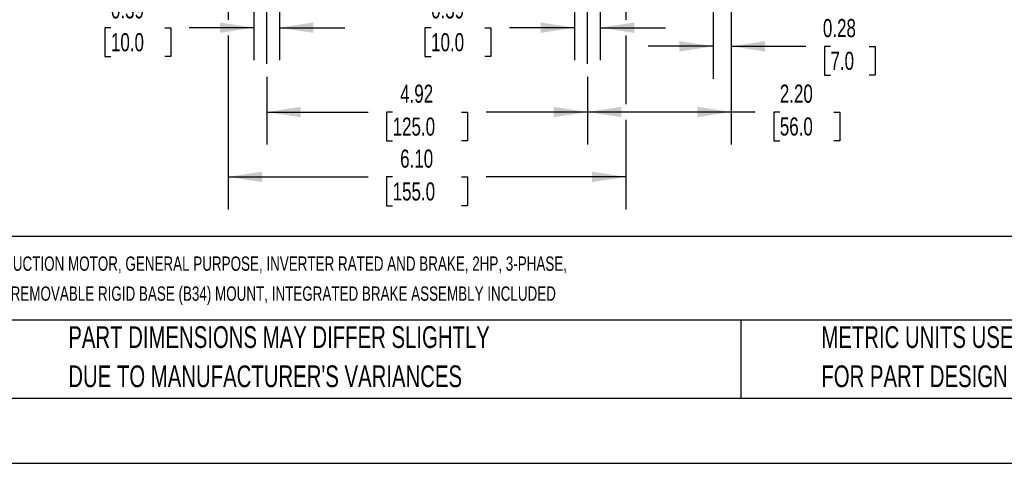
# Model space of a CAD drawing. Header units: inches. Extents: x 0 to 44, y 0 to 34.
# Tile 2 of 19: x 7.9 to 23, y 0 to 6.8. Entities that reach past the tile are written whole.
import ezdxf

# ---------------------------------------------------------------- set-up
doc = ezdxf.new("R2010")
doc.units = ezdxf.units.IN
doc.header["$LTSCALE"] = 4
doc.header["$MEASUREMENT"] = 0
doc.linetypes.add('CENTERX2', pattern=[0.8, 0.5, -0.1, 0.1, -0.1])
doc.layers.add('CENTER', color=40, linetype='CENTERX2')
doc.layers.add('DIMENSIONS', color=140, linetype='Continuous', lineweight=25)
doc.layers.add('TEXT', color=140, linetype='Continuous', lineweight=25)
doc.styles.add('SLDTEXTSTYLE0', font='TXT', dxfattribs={"width": 0.7})
doc.dimstyles.new('SLDDIMSTYLE0', dxfattribs={"dimtxt": 0.277778, "dimasz": 0.52, "dimexe": 0, "dimexo": 0.0625, "dimgap": 0.069444, "dimtad": 0, "dimtih": 1, "dimtoh": 1, "dimrnd": 1e-09, "dimdsep": 46, "dimtxsty": 'SLDTEXTSTYLE0', "dimsah": 1, "dimcen": 0.09, "dimadec": 0, "dimazin": 2, "dimtfac": 1, "dimtmove": 0, "dimatfit": 0, "dimfxl": 0, "dimfrac": 2, "dimtolj": 1, "dimtzin": 12, "dimarcsym": 0})
doc.dimstyles.new('SLDDIMSTYLE2', dxfattribs={"dimtxt": 0.277778, "dimasz": 0.52, "dimexe": 0, "dimexo": 0.0625, "dimgap": 0.069444, "dimtad": 0, "dimtih": 1, "dimtoh": 1, "dimrnd": 1e-09, "dimzin": 12, "dimdsep": 46, "dimtxsty": 'SLDTEXTSTYLE0', "dimsah": 1, "dimcen": 0.09, "dimadec": 0, "dimazin": 3, "dimtfac": 1, "dimtofl": 0, "dimtmove": 0, "dimatfit": 3, "dimfxl": 0, "dimfrac": 2, "dimtolj": 1, "dimtzin": 12, "dimarcsym": 0})
doc.dimstyles.new('SLDDIMSTYLE3', dxfattribs={"dimtxt": 0.277778, "dimasz": 0.52, "dimexe": 0, "dimexo": 0.0625, "dimgap": 0.069444, "dimtad": 0, "dimtih": 1, "dimtoh": 1, "dimrnd": 1e-09, "dimzin": 4, "dimdsep": 46, "dimtxsty": 'SLDTEXTSTYLE0', "dimsah": 1, "dimcen": 0.09, "dimadec": 0, "dimazin": 1, "dimtfac": 1, "dimtofl": 0, "dimtmove": 0, "dimatfit": 3, "dimfxl": 0, "dimfrac": 2, "dimtolj": 1, "dimtzin": 12, "dimarcsym": 0})

# ---------------------------------------------------------------- blocks, each defined once
blk = doc.blocks.new('SW_NOTE_0_1')
at = {"layer": 'TEXT', "color": 0, "linetype": 'CENTERX2', "lineweight": 18, "char_height": 0.22, "attachment_point": 1, "style": 'SLDTEXTSTYLE0'}
for s, insert in [('M.G.M. ELECTRIC MOTORS BAX IE3 PREMIUM EFFICIENCY AC INDUCTION MOTOR, GENERAL PURPOSE, INVERTER RATED AND BRAKE, 2HP, 3-PHASE,', (0, 0.284)), ('230/460 VAC, 1800RPM, TEFC, IEC 90 FRAME, ALUMINUM, C-FACE/REMOVABLE RIGID BASE (B34) MOUNT, INTEGRATED BRAKE ASSEMBLY INCLUDED', (0, -0.176))]:
    blk.add_mtext(s, dxfattribs=dict(at, insert=insert))
blk = doc.blocks.new('SW_NOTE_0_4')
at = {"layer": 'TEXT', "color": 0, "linetype": 'CENTERX2', "lineweight": 18, "char_height": 0.33333, "attachment_point": 1, "style": 'SLDTEXTSTYLE0'}
for s, insert in [('PART DIMENSIONS MAY DIFFER SLIGHTLY', (0, 0.43)), ("DUE TO MANUFACTURER'S VARIANCES", (0, -0.172))]:
    blk.add_mtext(s, dxfattribs=dict(at, insert=insert))
blk = doc.blocks.new('SW_NOTE_0_7')
at = {"layer": 'TEXT', "color": 0, "linetype": 'CENTERX2', "lineweight": 18, "char_height": 0.33333, "attachment_point": 1, "style": 'SLDTEXTSTYLE0'}
for s, insert in [('METRIC UNITS USED', (0, 0.43)), ('FOR PART DESIGN', (0, -0.172))]:
    blk.add_mtext(s, dxfattribs=dict(at, insert=insert))
blk = doc.blocks.new('_D')
at = {"layer": 'DIMENSIONS'}
for p, q in [((11.527, 6.934), (11.527, 6.188)), ((11.92, 6.934), (11.92, 6.188)), ((9.334, 6.687), (9.241, 6.687)), ((9.241, 6.687), (9.241, 6.246)), ((10.16, 6.687), (10.253, 6.687)), ((10.253, 6.687), (10.253, 6.246)), ((11.527, 6.688), (10.536, 6.688)), ((11.92, 6.688), (12.92, 6.688)), ((9.241, 6.246), (9.334, 6.246)), ((10.253, 6.246), (10.16, 6.246))]:
    blk.add_line(p, q, dxfattribs=at)
for points in [[(11.527, 6.688), (11.007, 6.768), (11.007, 6.608)], [(11.92, 6.688), (12.44, 6.608), (12.44, 6.768)]]:
    blk.add_solid(points, dxfattribs=at)
at = {"layer": 'DIMENSIONS', "char_height": 0.2778, "attachment_point": 1, "style": 'SLDTEXTSTYLE0'}
for s, insert in [('0.39', (9.334, 7.108)), ('10.0', (9.334, 6.604))]:
    blk.add_mtext(s, dxfattribs=dict(at, insert=insert))
blk = doc.blocks.new('_D_1')
at = {"layer": 'DIMENSIONS'}
for p, q in [((16.448, 6.934), (16.448, 6.188)), ((16.842, 6.934), (16.842, 6.188)), ((14.246, 6.687), (14.152, 6.687)), ((14.152, 6.687), (14.152, 6.246)), ((15.071, 6.687), (15.164, 6.687)), ((15.164, 6.687), (15.164, 6.246)), ((16.448, 6.688), (15.448, 6.688)), ((16.842, 6.688), (17.842, 6.688)), ((14.152, 6.246), (14.246, 6.246)), ((15.164, 6.246), (15.071, 6.246))]:
    blk.add_line(p, q, dxfattribs=at)
for points in [[(16.448, 6.688), (15.928, 6.768), (15.928, 6.608)], [(16.842, 6.688), (17.362, 6.608), (17.362, 6.768)]]:
    blk.add_solid(points, dxfattribs=at)
at = {"layer": 'DIMENSIONS', "char_height": 0.2778, "attachment_point": 1, "style": 'SLDTEXTSTYLE0'}
for s, insert in [('0.39', (14.246, 7.108)), ('10.0', (14.246, 6.604))]:
    blk.add_mtext(s, dxfattribs=dict(at, insert=insert))
blk = doc.blocks.new('_D_8')
at = {"layer": 'DIMENSIONS'}
for p, q in [((18.85, 7.855), (18.85, 5.902)), ((18.574, 7.84), (18.574, 7.558)), ((18.574, 7.318), (18.574, 5.902)), ((18.574, 6.402), (17.574, 6.402)), ((18.85, 6.402), (19.996, 6.402)), ((20.373, 6.401), (20.279, 6.401)), ((20.279, 6.401), (20.279, 5.959)), ((20.967, 6.401), (21.06, 6.401)), ((21.06, 6.401), (21.06, 5.959)), ((20.279, 5.959), (20.373, 5.959)), ((21.06, 5.959), (20.967, 5.959))]:
    blk.add_line(p, q, dxfattribs=at)
for points in [[(18.574, 6.402), (18.054, 6.482), (18.054, 6.322)], [(18.85, 6.402), (19.37, 6.322), (19.37, 6.482)]]:
    blk.add_solid(points, dxfattribs=at)
at = {"layer": 'DIMENSIONS', "char_height": 0.2778, "attachment_point": 1, "style": 'SLDTEXTSTYLE0'}
for s, insert in [('0.28', (20.257, 6.821)), ('7.0', (20.373, 6.318))]:
    blk.add_mtext(s, dxfattribs=dict(at, insert=insert))
blk = doc.blocks.new('_D_9')
at = {"layer": 'DIMENSIONS'}
for p, q in [((11.724, 5.934), (11.724, 4.893)), ((16.645, 5.934), (16.645, 4.893)), ((11.724, 5.393), (13.279, 5.393)), ((13.656, 5.392), (13.563, 5.392)), ((13.563, 5.392), (13.563, 4.951)), ((14.713, 5.392), (14.806, 5.392)), ((14.806, 5.392), (14.806, 4.951)), ((16.645, 5.393), (15.089, 5.393)), ((13.563, 4.951), (13.656, 4.951)), ((14.806, 4.951), (14.713, 4.951))]:
    blk.add_line(p, q, dxfattribs=at)
for points in [[(11.724, 5.393), (12.244, 5.313), (12.244, 5.473)], [(16.645, 5.393), (16.125, 5.473), (16.125, 5.313)]]:
    blk.add_solid(points, dxfattribs=at)
at = {"layer": 'DIMENSIONS', "char_height": 0.2778, "attachment_point": 1, "style": 'SLDTEXTSTYLE0'}
for s, insert in [('4.92', (13.771, 5.813)), ('125.0', (13.656, 5.309))]:
    blk.add_mtext(s, dxfattribs=dict(at, insert=insert))
blk = doc.blocks.new('_D_10')
at = {"layer": 'DIMENSIONS'}
for p, q in [((11.133, 6.934), (11.133, 6.808)), ((17.235, 6.934), (17.235, 6.808)), ((11.133, 6.568), (11.133, 3.898)), ((17.235, 6.568), (17.235, 5.514)), ((17.235, 5.274), (17.235, 3.898)), ((11.133, 4.398), (13.279, 4.398)), ((13.656, 4.397), (13.563, 4.397)), ((13.563, 4.397), (13.563, 3.955)), ((14.713, 4.397), (14.806, 4.397)), ((14.806, 4.397), (14.806, 3.955)), ((17.235, 4.398), (15.089, 4.398)), ((13.563, 3.955), (13.656, 3.955)), ((14.806, 3.955), (14.713, 3.955))]:
    blk.add_line(p, q, dxfattribs=at)
for points in [[(11.133, 4.398), (11.653, 4.318), (11.653, 4.478)], [(17.235, 4.398), (16.715, 4.478), (16.715, 4.318)]]:
    blk.add_solid(points, dxfattribs=at)
at = {"layer": 'DIMENSIONS', "char_height": 0.2778, "attachment_point": 1, "style": 'SLDTEXTSTYLE0'}
for s, insert in [('6.10', (13.771, 4.817)), ('155.0', (13.656, 4.313))]:
    blk.add_mtext(s, dxfattribs=dict(at, insert=insert))
blk = doc.blocks.new('_D_11')
at = {"layer": 'DIMENSIONS'}
for p, q in [((18.85, 7.855), (18.85, 4.894)), ((16.645, 5.934), (16.645, 4.894)), ((16.645, 5.394), (18.85, 5.394)), ((18.85, 5.394), (19.219, 5.394)), ((19.596, 5.393), (19.503, 5.393)), ((19.503, 5.393), (19.503, 4.952)), ((20.422, 5.393), (20.515, 5.393)), ((20.515, 5.393), (20.515, 4.952)), ((19.503, 4.952), (19.596, 4.952)), ((20.515, 4.952), (20.422, 4.952))]:
    blk.add_line(p, q, dxfattribs=at)
for points in [[(16.645, 5.394), (17.165, 5.314), (17.165, 5.474)], [(18.85, 5.394), (18.33, 5.474), (18.33, 5.314)]]:
    blk.add_solid(points, dxfattribs=at)
at = {"layer": 'DIMENSIONS', "char_height": 0.2778, "attachment_point": 1, "style": 'SLDTEXTSTYLE0'}
for s, insert in [('2.20', (19.596, 5.814)), ('56.0', (19.596, 5.31))]:
    blk.add_mtext(s, dxfattribs=dict(at, insert=insert))

msp = doc.modelspace()

# ---------------------------------------------------------------- linework, layer by layer
at = {"color": 7, "linetype": 'Continuous'}
msp.add_line((44, 0), (0, 0), dxfattribs=at)
at = {"layer": 'CENTER'}
for p, q in [((11.724, 6.134), (11.724, 8.646)), ((16.645, 6.134), (16.645, 8.646))]:
    msp.add_line(p, q, dxfattribs=at)
at = {"layer": 'TEXT'}
for p, q in [((43, 3.484), (1, 3.484)), ((43, 2.2), (1, 2.2)), ((18.999, 2.2), (18.999, 1)), ((1, 1), (43, 1))]:
    msp.add_line(p, q, dxfattribs=at)

# ---------------------------------------------------------------- block references
at = {"layer": 'TEXT', "linetype": 'CENTERX2', "lineweight": 18}
for name, p in [('SW_NOTE_0_1', (1.215, 2.892)), ('SW_NOTE_0_4', (8.68, 1.675)), ('SW_NOTE_0_7', (20.233, 1.675))]:
    msp.add_blockref(name, p, dxfattribs=at)

# ---------------------------------------------------------------- dimensions: what is measured, and where the dimension line sits
at = {"layer": 'DIMENSIONS'}
for base, p1, p2, dimstyle, picture, middle in [((16.6449, 5.3939), (18.8496, 8.0554), (16.6449, 6.1341), 'SLDDIMSTYLE3', '_D_11', (20.0088, 5.3939)), ((18.574, 6.402), (18.85, 8.055), (18.574, 8.04), 'SLDDIMSTYLE0', '_D_8', (20.67, 6.402)), ((11.92, 6.688), (11.527, 7.134), (11.92, 7.134), 'SLDDIMSTYLE0', '_D', (9.747, 6.688)), ((17.235, 4.398), (11.133, 7.134), (17.235, 7.134), 'SLDDIMSTYLE3', '_D_10', (14.184, 4.398)), ((16.448, 6.688), (16.842, 7.134), (16.448, 7.134), 'SLDDIMSTYLE0', '_D_1', (14.658, 6.688)), ((16.645, 5.393), (11.724, 6.134), (16.645, 6.134), 'SLDDIMSTYLE2', '_D_9', (14.184, 5.393))]:
    dim = msp.add_linear_dim(base=base, p1=p1, p2=p2, dimstyle=dimstyle, dxfattribs=at)
    dim.commit()
    dim.dimension.update_dxf_attribs({"geometry": picture, "text_midpoint": middle, "dimtype": 160})

doc.saveas('drawing.dxf')
